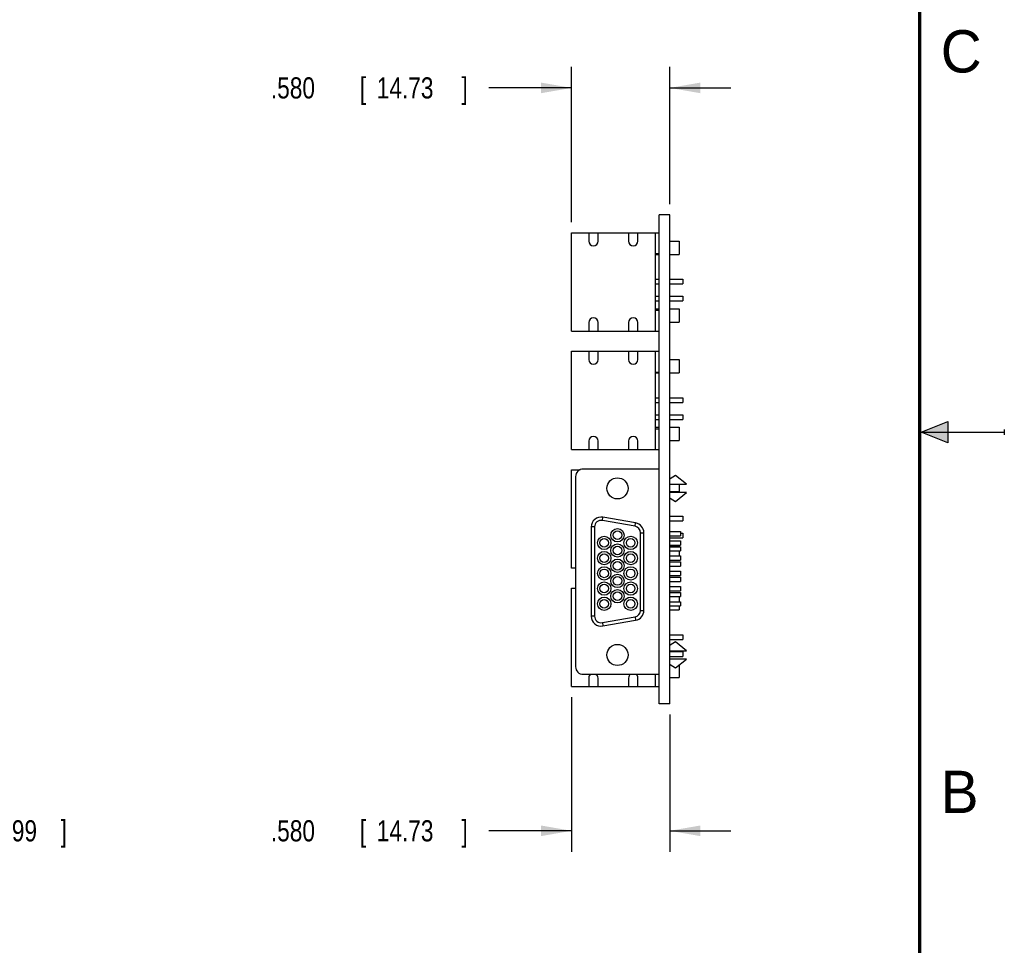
# Model space of a CAD drawing. Header units: inches. Extents: x 0 to 22, y 0 to 17.
# Tile 8 of 9: x 16.2 to 22, y 5.5 to 10.9. Entities that reach past the tile are written whole.
import ezdxf

# ---------------------------------------------------------------- set-up
doc = ezdxf.new("R2010")
doc.units = ezdxf.units.IN
doc.header["$LTSCALE"] = 1.21
doc.header["$MEASUREMENT"] = 0
doc.layers.get('0').update_dxf_attribs({"linetype": 'CONTINUOUS'})
doc.layers.add('DIMENSIONS', color=7, linetype='CONTINUOUS')
doc.styles.get("Standard").update_dxf_attribs({"font": 'txt', "width": 0.8})
doc.dimstyles.new('DIMSTYLE_1', dxfattribs={"dimtxt": 0.125, "dimasz": 0.18, "dimexe": 0.18, "dimexo": 0.0625, "dimgap": 0.09, "dimtad": 0, "dimtih": 1, "dimtoh": 1, "dimdec": 3, "dimzin": 4, "dimdsep": 46, "dimtxsty": 'STANDARD', "dimblk": '_FILLED', "dimblk1": '_FILLED', "dimblk2": '_FILLED', "dimcen": 0.09, "dimadec": 0, "dimazin": 0, "dimtp": 0.001, "dimtm": 0.001, "dimtfac": 1, "dimtdec": 3, "dimtofl": 0, "dimtmove": 0, "dimatfit": 3, "dimldrblk": '_FILLED', "dimfxl": 1, "dimtolj": 1, "dimtzin": 4, "dimarcsym": 0})

# ---------------------------------------------------------------- blocks, each defined once
blk = doc.blocks.new('_FILLED')
at = {"color": 0, "linetype": 'BYBLOCK'}
blk.add_solid([(0, 0), (-1, 0.174), (-1, -0.174)], dxfattribs=at)
blk = doc.blocks.new('*D9')
at = {"layer": 'DIMENSIONS', "color": 2, "linetype": 'CONTINUOUS'}
for p, q in [((19.4452, 9.7411), (19.4452, 10.6591)), ((20.0252, 9.8466), (20.0252, 10.6591)), ((19.4452, 10.5341), (18.9577, 10.5341)), ((20.0252, 10.5341), (20.3852, 10.5341))]:
    blk.add_line(p, q, dxfattribs=at)
at = {"layer": 'DIMENSIONS', "color": 2, "linetype": 'CONTINUOUS', "xscale": 0.18, "yscale": 0.18, "zscale": 0.18}
blk.add_blockref('_FILLED', (19.4452, 10.5341), dxfattribs=at)
at = {"layer": 'DIMENSIONS', "color": 2, "linetype": 'CONTINUOUS', "xscale": 0.18, "yscale": 0.18, "zscale": 0.18, "rotation": 180}
blk.add_blockref('_FILLED', (20.0252, 10.5341), dxfattribs=at)
at = {"layer": 'DIMENSIONS', "color": 2, "linetype": 'CONTINUOUS', "width": 0.8}
for s, p in [('.580', (17.6702, 10.4716)), ('[', (18.1952, 10.4716)), ('14.73', (18.2952, 10.4716)), (']', (18.7952, 10.4716))]:
    blk.add_text(s, height=0.125, dxfattribs=at).set_placement(p)
blk = doc.blocks.new('*D10')
at = {"layer": 'DIMENSIONS', "color": 2, "linetype": 'CONTINUOUS'}
for p, q in [((19.4452, 6.9351), (19.4452, 6.0201)), ((20.0252, 6.8326), (20.0252, 6.0201)), ((19.4452, 6.1451), (18.9577, 6.1451)), ((20.0252, 6.1451), (20.3852, 6.1451))]:
    blk.add_line(p, q, dxfattribs=at)
at = {"layer": 'DIMENSIONS', "color": 2, "linetype": 'CONTINUOUS', "xscale": 0.18, "yscale": 0.18, "zscale": 0.18}
blk.add_blockref('_FILLED', (19.4452, 6.1451), dxfattribs=at)
at = {"layer": 'DIMENSIONS', "color": 2, "linetype": 'CONTINUOUS', "xscale": 0.18, "yscale": 0.18, "zscale": 0.18, "rotation": 180}
blk.add_blockref('_FILLED', (20.0252, 6.1451), dxfattribs=at)
at = {"layer": 'DIMENSIONS', "color": 2, "linetype": 'CONTINUOUS', "width": 0.8}
for s, p in [('.580', (17.6702, 6.0826)), ('[', (18.1952, 6.0826)), ('14.73', (18.2952, 6.0826)), (']', (18.7952, 6.0826))]:
    blk.add_text(s, height=0.125, dxfattribs=at).set_placement(p)
blk = doc.blocks.new('*D12')
at = {"layer": 'DIMENSIONS', "color": 2, "linetype": 'CONTINUOUS'}
for p, q in [((15.0496, 7.3507), (15.0496, 6.0201)), ((14.8136, 7.0521), (14.8136, 6.0201)), ((14.8136, 6.1451), (14.4536, 6.1451)), ((15.0496, 6.1451), (15.3418, 6.1451))]:
    blk.add_line(p, q, dxfattribs=at)
at = {"layer": 'DIMENSIONS', "color": 2, "linetype": 'CONTINUOUS', "xscale": 0.18, "yscale": 0.18, "zscale": 0.18}
blk.add_blockref('_FILLED', (14.8136, 6.1451), dxfattribs=at)
at = {"layer": 'DIMENSIONS', "color": 2, "linetype": 'CONTINUOUS', "xscale": 0.18, "yscale": 0.18, "zscale": 0.18, "rotation": 180}
blk.add_blockref('_FILLED', (15.0496, 6.1451), dxfattribs=at)
at = {"layer": 'DIMENSIONS', "color": 2, "linetype": 'CONTINUOUS', "width": 0.8}
for s, p in [('.236', (15.4043, 6.0826)), ('[', (15.9293, 6.0826)), ('5.99', (16.0293, 6.0826)), (']', (16.4293, 6.0826))]:
    blk.add_text(s, height=0.125, dxfattribs=at).set_placement(p)

msp = doc.modelspace()

# ---------------------------------------------------------------- hatches: boundary and pattern name
at = {"linetype": 'CONTINUOUS'}
msp.add_hatch(color=2, dxfattribs=at).paths.add_polyline_path([(21.6663, 8.5625), (21.6663, 8.4375), (21.51, 8.5)])

# ---------------------------------------------------------------- linework, layer by layer
at = {"color": 7, "linetype": 'CONTINUOUS'}
for p, q in [((19.9632, 6.8951), (19.9632, 9.7841)), ((20.0252, 9.7841), (19.9632, 9.7841)), ((20.0252, 6.8951), (20.0252, 9.7841)), ((19.4452, 9.0976), (19.4452, 9.6786)), ((19.4452, 9.6786), (19.9632, 9.6786)), ((19.5467, 9.6786), (19.5467, 9.6286)), ((19.6017, 9.6286), (19.6017, 9.6786)), ((19.7817, 9.6786), (19.7817, 9.6286)), ((19.8367, 9.6286), (19.8367, 9.6786)), ((19.9382, 9.6786), (19.9382, 9.0976)), ((20.0252, 9.6291), (20.0802, 9.6291)), ((20.0802, 9.6291), (20.0802, 9.5501)), ((19.9382, 9.5556), (19.9632, 9.5556)), ((19.9382, 9.5501), (19.9632, 9.5501)), ((20.0252, 9.5501), (20.0802, 9.5501)), ((19.9382, 9.4036), (19.9632, 9.4036)), ((19.9382, 9.3756), (19.9632, 9.3756)), ((20.0252, 9.4036), (20.1012, 9.4036)), ((20.0252, 9.3756), (20.1012, 9.3756)), ((20.1012, 9.4036), (20.1012, 9.3756)), ((19.9382, 9.3036), (19.9632, 9.3036)), ((20.0252, 9.3036), (20.1012, 9.3036)), ((20.1012, 9.3036), (20.1012, 9.2756)), ((19.9382, 9.2756), (19.9632, 9.2756)), ((20.0252, 9.2756), (20.1012, 9.2756)), ((19.9382, 9.2291), (19.9632, 9.2291)), ((19.9382, 9.2206), (19.9632, 9.2206)), ((20.0252, 9.2291), (20.0802, 9.2291)), ((20.0802, 9.2291), (20.0802, 9.1501)), ((19.5467, 9.1476), (19.5467, 9.0976)), ((19.6017, 9.0976), (19.6017, 9.1476)), ((19.7817, 9.1476), (19.7817, 9.0976)), ((19.8367, 9.0976), (19.8367, 9.1476)), ((20.0252, 9.1501), (20.0802, 9.1501)), ((19.4452, 9.0976), (19.9632, 9.0976)), ((19.4452, 8.3976), (19.4452, 8.9786)), ((19.4452, 8.9786), (19.9632, 8.9786)), ((19.5467, 8.9786), (19.5467, 8.9286)), ((19.6017, 8.9286), (19.6017, 8.9786)), ((19.7817, 8.9786), (19.7817, 8.9286)), ((19.8367, 8.9286), (19.8367, 8.9786)), ((19.9382, 8.9786), (19.9382, 8.3976)), ((20.0252, 8.9291), (20.0802, 8.9291)), ((20.0802, 8.9291), (20.0802, 8.8501)), ((19.9382, 8.8556), (19.9632, 8.8556)), ((19.9382, 8.8501), (19.9632, 8.8501)), ((20.0252, 8.8501), (20.0802, 8.8501)), ((19.9382, 8.7036), (19.9632, 8.7036)), ((19.9382, 8.6756), (19.9632, 8.6756)), ((20.0252, 8.7036), (20.1012, 8.7036)), ((20.0252, 8.6756), (20.1012, 8.6756)), ((20.1012, 8.7036), (20.1012, 8.6756)), ((19.9382, 8.6036), (19.9632, 8.6036)), ((20.0252, 8.6036), (20.1012, 8.6036)), ((20.1012, 8.6036), (20.1012, 8.5756)), ((19.9382, 8.5756), (19.9632, 8.5756)), ((20.0252, 8.5756), (20.1012, 8.5756)), ((19.9382, 8.5291), (19.9632, 8.5291)), ((19.9382, 8.5206), (19.9632, 8.5206)), ((20.0252, 8.5291), (20.0802, 8.5291)), ((20.0802, 8.5291), (20.0802, 8.4501)), ((19.5467, 8.4476), (19.5467, 8.3976)), ((19.6017, 8.3976), (19.6017, 8.4476)), ((19.7817, 8.4476), (19.7817, 8.3976)), ((19.8367, 8.3976), (19.8367, 8.4476)), ((20.0252, 8.4501), (20.0802, 8.4501)), ((19.4452, 8.3976), (19.9632, 8.3976)), ((19.4452, 7.6976), (19.4452, 8.2786)), ((19.4452, 8.2786), (19.4966, 8.2786)), ((19.9632, 8.2826), (19.5142, 8.2826)), ((19.4692, 8.2376), (19.4692, 7.1146)), ((20.0252, 8.2291), (20.0342, 8.2291)), ((20.0282, 8.2251), (20.0252, 8.2251)), ((20.0585, 8.2451), (20.0282, 8.2251)), ((20.1232, 8.1931), (20.0585, 8.2451)), ((20.0784, 8.2291), (20.0802, 8.2291)), ((20.0802, 8.2291), (20.0802, 8.2277)), ((20.0252, 8.1931), (20.1232, 8.1931)), ((20.0252, 8.1501), (20.0802, 8.1501)), ((20.1232, 8.1431), (20.0252, 8.1431)), ((20.0585, 8.0911), (20.1232, 8.1431)), ((20.0802, 8.1931), (20.0802, 8.1501)), ((20.0252, 8.1111), (20.0282, 8.1111)), ((20.0282, 8.1111), (20.0585, 8.0911)), ((19.6269, 7.9784), (19.6304, 7.9981)), ((19.8199, 7.9443), (19.6269, 7.9784)), ((19.8234, 7.964), (19.6304, 7.9981)), ((19.8199, 7.9443), (19.8234, 7.964)), ((20.0252, 8.0036), (20.1012, 8.0036)), ((20.0252, 7.9756), (20.1012, 7.9756)), ((20.1012, 8.0036), (20.1012, 7.9756)), ((19.5812, 7.94), (19.5612, 7.94)), ((19.5612, 7.94), (19.5612, 7.4132)), ((19.5812, 7.94), (19.5812, 7.4132)), ((19.8522, 7.9059), (19.8722, 7.9059)), ((19.8522, 7.4472), (19.8522, 7.9059)), ((19.8722, 7.4472), (19.8722, 7.9059)), ((20.0252, 7.9137), (20.0882, 7.9137)), ((20.0882, 7.9137), (20.0882, 7.8885)), ((20.0252, 7.8885), (20.0882, 7.8885)), ((20.0252, 7.8756), (20.1012, 7.8756)), ((20.0252, 7.8587), (20.0882, 7.8587)), ((20.0882, 7.9036), (20.1012, 7.9036)), ((20.0882, 7.8587), (20.0882, 7.8335)), ((20.1012, 7.9036), (20.1012, 7.8756)), ((20.0252, 7.8335), (20.0882, 7.8335)), ((20.0252, 7.8291), (20.0802, 7.8291)), ((20.0252, 7.8237), (20.0882, 7.8237)), ((20.0252, 7.7985), (20.0882, 7.7985)), ((20.0802, 7.8291), (20.0802, 7.8237)), ((20.0802, 7.7985), (20.0802, 7.7686)), ((20.0882, 7.8237), (20.0882, 7.7985)), ((20.0252, 7.7687), (20.0882, 7.7687)), ((20.0252, 7.7435), (20.0882, 7.7435)), ((20.0252, 7.7337), (20.0882, 7.7337)), ((20.0882, 7.7687), (20.0882, 7.7435)), ((20.0882, 7.7337), (20.0882, 7.7085)), ((19.4692, 7.6976), (19.4452, 7.6976)), ((20.0252, 7.7085), (20.0882, 7.7085)), ((20.0252, 7.6787), (20.0882, 7.6787)), ((20.0882, 7.6787), (20.0882, 7.6535)), ((20.0252, 7.6535), (20.0882, 7.6535)), ((20.0252, 7.6437), (20.0882, 7.6437)), ((20.0252, 7.6185), (20.0882, 7.6185)), ((20.0882, 7.6437), (20.0882, 7.6185)), ((19.4452, 7.5786), (19.4692, 7.5786)), ((19.4452, 6.9976), (19.4452, 7.5786)), ((20.0252, 7.5887), (20.0882, 7.5887)), ((20.0252, 7.5635), (20.0882, 7.5635)), ((20.0882, 7.5887), (20.0882, 7.5635)), ((20.0252, 7.5537), (20.0882, 7.5537)), ((20.0252, 7.5285), (20.0882, 7.5285)), ((20.0252, 7.4987), (20.0882, 7.4987)), ((20.0802, 7.5285), (20.0802, 7.4986)), ((20.0882, 7.5537), (20.0882, 7.5285)), ((20.0882, 7.4987), (20.0882, 7.4735)), ((19.8522, 7.4472), (19.8722, 7.4472)), ((20.0252, 7.4735), (20.0882, 7.4735)), ((20.0252, 7.4501), (20.0802, 7.4501)), ((20.0802, 7.4736), (20.0802, 7.4501)), ((19.5812, 7.4132), (19.5612, 7.4132)), ((19.6269, 7.3748), (19.8199, 7.4088)), ((19.6304, 7.3551), (19.8234, 7.3891)), ((19.8199, 7.4088), (19.8234, 7.3891)), ((19.6269, 7.3748), (19.6304, 7.3551)), ((20.0252, 7.3036), (20.1012, 7.3036)), ((20.0252, 7.2756), (20.1012, 7.2756)), ((20.1012, 7.3036), (20.1012, 7.2756)), ((20.0282, 7.2411), (20.0252, 7.2411)), ((20.0252, 7.2091), (20.1232, 7.2091)), ((20.0585, 7.2611), (20.0282, 7.2411)), ((20.1232, 7.2091), (20.0585, 7.2611)), ((20.0252, 7.2036), (20.1012, 7.2036)), ((20.0252, 7.1756), (20.1012, 7.1756)), ((20.1232, 7.1591), (20.0252, 7.1591)), ((20.0585, 7.1071), (20.1232, 7.1591)), ((20.1012, 7.2036), (20.1012, 7.1756)), ((20.0252, 7.1271), (20.0282, 7.1271)), ((20.0282, 7.1271), (20.0585, 7.1071)), ((20.0802, 7.1245), (20.0802, 7.0501)), ((19.5142, 7.0696), (19.9632, 7.0696)), ((19.5467, 7.0476), (19.5467, 6.9976)), ((19.6017, 6.9976), (19.6017, 7.0476)), ((19.7817, 7.0476), (19.7817, 6.9976)), ((19.8367, 6.9976), (19.8367, 7.0476)), ((19.9382, 7.0696), (19.9382, 6.9976)), ((20.0252, 7.0501), (20.0802, 7.0501)), ((19.4452, 6.9976), (19.9632, 6.9976)), ((20.0252, 6.8951), (19.9632, 6.8951))]:
    msp.add_line(p, q, dxfattribs=at)
at = {"color": 2, "linetype": 'CONTINUOUS'}
for p, q in [((21.51, 8.5), (21.6663, 8.5625)), ((21.6663, 8.5625), (21.6663, 8.4375)), ((21.51, 8.5), (22, 8.5)), ((21.6663, 8.4375), (21.51, 8.5)), ((22, 8.515), (22, 8.485))]:
    msp.add_line(p, q, dxfattribs=at)
at = {"color": 7, "linetype": 'CONTINUOUS', "const_width": 0.02}
msp.add_lwpolyline([(21.5, 0.5), (21.5, 16.5)], dxfattribs=at)
at = {"color": 7, "linetype": 'CONTINUOUS'}
for centre, radius in [((19.7162, 8.1681), 0.0625), ((19.7162, 7.8911), 0.0395), ((19.7162, 7.8911), 0.0255), ((19.6382, 7.8461), 0.0395), ((19.6382, 7.8461), 0.0255), ((19.7942, 7.8461), 0.0395), ((19.7942, 7.8461), 0.0255), ((19.6382, 7.7561), 0.0395), ((19.7162, 7.8011), 0.0395), ((19.7162, 7.8011), 0.0255), ((19.7942, 7.7561), 0.0395), ((19.6382, 7.7561), 0.0255), ((19.7162, 7.7111), 0.0395), ((19.7162, 7.7111), 0.0255), ((19.7942, 7.7561), 0.0255), ((19.6382, 7.6661), 0.0395), ((19.6382, 7.6661), 0.0255), ((19.7942, 7.6661), 0.0395), ((19.7942, 7.6661), 0.0255), ((19.6382, 7.5761), 0.0395), ((19.7162, 7.6211), 0.0395), ((19.7162, 7.6211), 0.0255), ((19.7942, 7.5761), 0.0395), ((19.6382, 7.5761), 0.0255), ((19.7162, 7.5311), 0.0395), ((19.7942, 7.5761), 0.0255), ((19.6382, 7.4861), 0.0395), ((19.6382, 7.4861), 0.0255), ((19.7162, 7.5311), 0.0255), ((19.7942, 7.4861), 0.0395), ((19.7942, 7.4861), 0.0255), ((19.7162, 7.1841), 0.0625)]:
    msp.add_circle(centre, radius, dxfattribs=at)
for centre, radius, start, end in [((19.5742, 9.6286), 0.0275, 180, 360), ((19.8092, 9.6286), 0.0275, 180, 360), ((19.5742, 9.1476), 0.0275, 0, 180), ((19.8092, 9.1476), 0.0275, 0, 180), ((19.5742, 8.9286), 0.0275, 180, 360), ((19.8092, 8.9286), 0.0275, 180, 360), ((19.5742, 8.4476), 0.0275, 0, 180), ((19.8092, 8.4476), 0.0275, 0, 180), ((19.5142, 8.2376), 0.045, 90, 180), ((19.6202, 7.94), 0.059, 80, 180), ((19.6202, 7.94), 0.039, 80, 180), ((19.8132, 7.9059), 0.059, 0, 80), ((19.8132, 7.9059), 0.039, 0, 80), ((19.8132, 7.4472), 0.039, 280, 360), ((19.8132, 7.4472), 0.059, 280, 360), ((19.6202, 7.4132), 0.059, 180, 280), ((19.6202, 7.4132), 0.039, 180, 280), ((19.5142, 7.1146), 0.045, 180, 270), ((19.5742, 7.0476), 0.0275, 126.72304, 180), ((19.5742, 7.0476), 0.0275, 0, 53.27696), ((19.8092, 7.0476), 0.0275, 126.72304, 180), ((19.8092, 7.0476), 0.0275, 0, 53.27696)]:
    msp.add_arc(centre, radius, start, end, dxfattribs=at)

# ---------------------------------------------------------------- texts
at = {"color": 2, "linetype": 'CONTINUOUS'}
for s, p in [('C', (21.625, 10.625)), ('B', (21.625, 6.25))]:
    msp.add_text(s, height=0.25, dxfattribs=at).set_placement(p)

# ---------------------------------------------------------------- dimensions: what is measured, and where the dimension line sits
at = {"layer": 'DIMENSIONS', "color": 2, "linetype": 'CONTINUOUS'}
for base, p1, p2, picture, middle in [((19.4452, 10.5341), (20.0252, 9.8466), (19.4452, 9.7411), '*D9', (18.2827, 10.5341)), ((19.4452, 6.1451), (20.0252, 6.8326), (19.4452, 6.9351), '*D10', (18.2827, 6.1451))]:
    dim = msp.add_linear_dim(base=base, p1=p1, p2=p2, angle=180, dimstyle='DIMSTYLE_1', dxfattribs=at)
    dim.commit()
    dim.dimension.update_dxf_attribs({"geometry": picture, "text_midpoint": middle, "dimtype": 160})
dim = msp.add_linear_dim(base=(15.0496, 6.1451), p1=(14.8136, 7.0521), p2=(15.0496, 7.3507), dimstyle='DIMSTYLE_1', dxfattribs=at)
dim.commit()
dim.dimension.update_dxf_attribs({"geometry": '*D12', "text_midpoint": (15.9668, 6.1451), "dimtype": 160})

doc.saveas('drawing.dxf')
